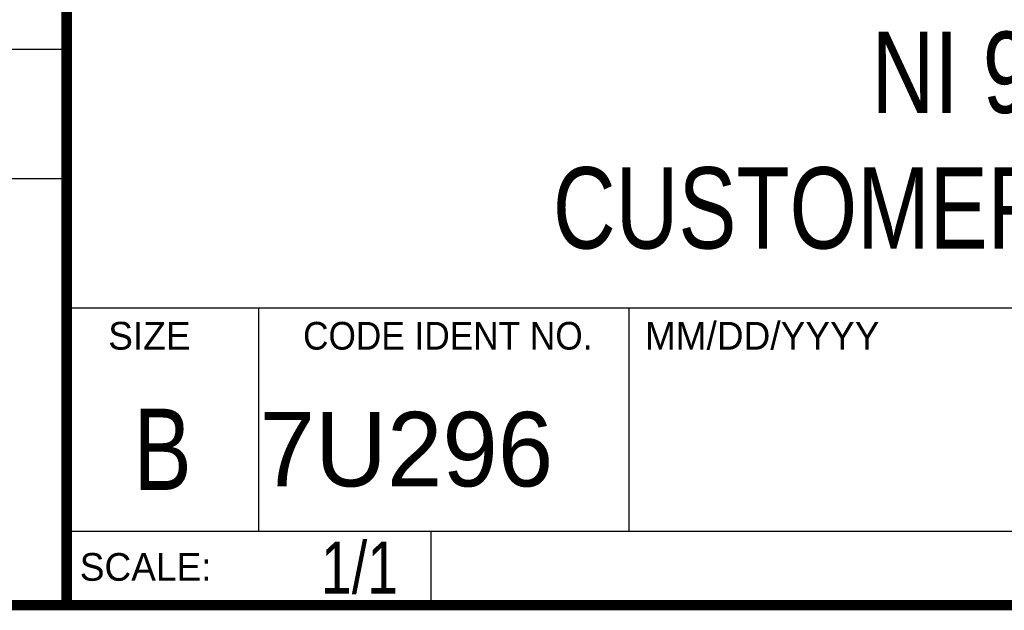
# Model space of a CAD drawing. Header units: inches. Extents: x 0.2 to 16.8, y 0.1 to 10.8.
# Tile 9 of 16: x 13 to 14.9, y 0.2 to 1.4. Entities that reach past the tile are written whole.
import ezdxf
from ezdxf.enums import TextEntityAlignment as Align

# ---------------------------------------------------------------- set-up
doc = ezdxf.new("R2010")
doc.units = ezdxf.units.IN
doc.header["$LTSCALE"] = 0.935
doc.header["$MEASUREMENT"] = 0
doc.layers.get('0').update_dxf_attribs({"linetype": 'CONTINUOUS'})
doc.styles.get("Standard").update_dxf_attribs({"font": 'txt', "width": 0.8})

msp = doc.modelspace()

# ---------------------------------------------------------------- linework, layer by layer
at = {"color": 2, "linetype": 'CONTINUOUS'}
for p, q in [((13.0652, 1.9695), (13.0652, 0.2605)), ((11.482, 1.3265), (13.0653, 1.3265)), ((13.0653, 1.0776), (11.482, 1.0776)), ((13.0652, 0.8295), (16.745, 0.8295)), ((13.434, 0.8295), (13.434, 0.4005)), ((14.146, 0.8295), (14.146, 0.4005)), ((13.0652, 0.4005), (16.745, 0.4005)), ((13.765, 0.4005), (13.765, 0.2605)), ((13.0652, 0.2605), (16.745, 0.2605))]:
    msp.add_line(p, q, dxfattribs=at)
at = {"color": 7, "linetype": 'CONTINUOUS', "const_width": 0.02}
for points in [[(13.0653, 1.9707), (13.0653, 0.2586)], [(0.25, 0.2586), (16.75, 0.2586)]]:
    msp.add_lwpolyline(points, dxfattribs=at)

# ---------------------------------------------------------------- texts
at = {"color": 2, "linetype": 'CONTINUOUS'}
for s, p in [('SIZE', (13.1451, 0.7494)), ('MM/DD/YYYY', (14.1765, 0.7494)), ('SCALE:', (13.0904, 0.3053))]:
    msp.add_text(s, height=0.05325, dxfattribs=at).set_placement(p)
at = {"color": 2, "linetype": 'CONTINUOUS', "width": 0.95}
msp.add_text('CODE IDENT NO.', height=0.053254, dxfattribs=at).set_placement((13.7978, 0.7494), align=Align.CENTER)
at = {"color": 7, "linetype": 'CONTINUOUS', "width": 0.8}
msp.add_text('B', height=0.1562, dxfattribs=at).set_placement((13.2497, 0.4798), align=Align.CENTER)
at = {"color": 7, "linetype": 'CONTINUOUS'}
msp.add_text('7U296', height=0.14316, dxfattribs=at).set_placement((13.4363, 0.4866))
at = {"color": 7, "linetype": 'CONTINUOUS', "width": 0.8}
msp.add_text('1/1', height=0.1, dxfattribs=at).set_placement((13.7025, 0.2805), align=Align.RIGHT)
at = {"color": 7, "linetype": 'CONTINUOUS', "insert": (14.9051, 1.3603), "char_height": 0.15625, "width": 2, "attachment_point": 2}
msp.add_mtext('NI 9931\\PCUSTOMER DRAWING', dxfattribs=at)

doc.saveas('drawing.dxf')
